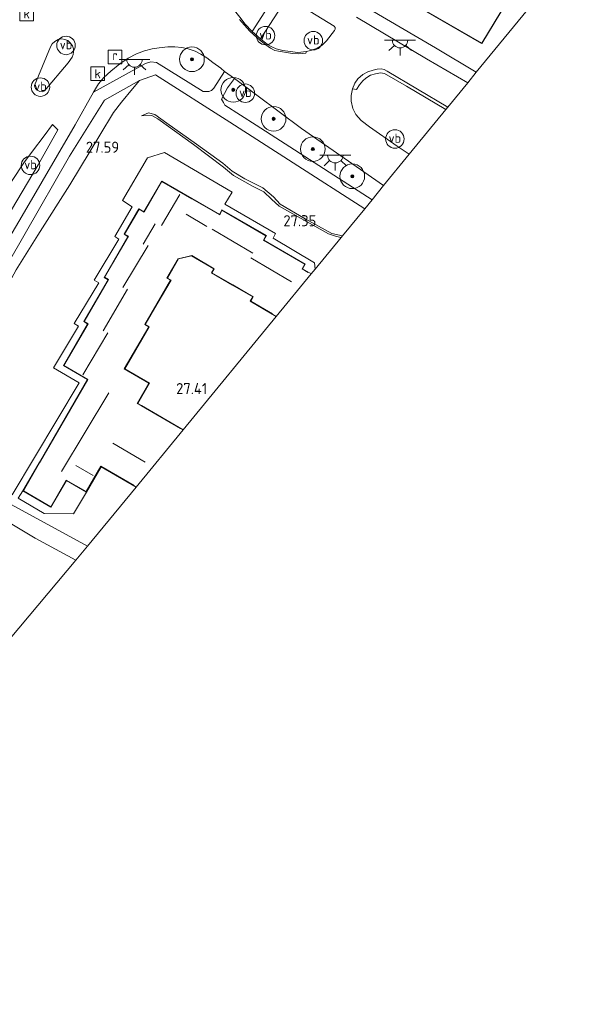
# Model space of a CAD drawing. Header units: metres. Extents: x 185049 to 189876, y 349292 to 352302.
# Tile 177 of 256: x 189547 to 189637, y 350127 to 350287. Entities that reach past the tile are written whole.
import ezdxf
from ezdxf.enums import TextEntityAlignment as Align
from ezdxf.lldxf.tags import DXFTag

# ---------------------------------------------------------------- set-up
doc = ezdxf.new("R2010")
doc.units = ezdxf.units.M
for name, color, linetype, lineweight in [('B-WE-GR-BOOM-S', 90, 'Continuous', 25), ('B-WE-GR-GRAS-GV', 60, 'Continuous', 13), ('B-WE-GW-TALUD_KRUIN-G', 90, 'Continuous', 18), ('B-WE-GW-TALUD_TEEN-G', 90, 'Continuous', 18), ('B-WE-IE-MEUBILAIR_WEGMEUBILAIR-S', 7, 'Continuous', 25), ('B-WE-KG-GRENS_OPNAME-G', 210, 'KG-OPNAME', 18), ('B-WE-KG-KADASTRAAL_DAKRAND-G', 170, 'Continuous', 18), ('B-WE-KG-KADASTRAAL_NOK-G', 10, 'Continuous', 18), ('B-WE-KL-ET_LS_OV_LICHTPUNT-S', 190, 'Continuous', 25), ('B-WE-OG-BEBOUWING_MAATSCHAPPELIJK-GV', 7, 'Continuous', 18), ('B-WE-OG-BEBOUWING_WONINGBOUW-GV', 7, 'Continuous', 18), ('B-WE-OG-TERREIN_GROEN_TUIN-GV', 7, 'Continuous', 18), ('B-WE-RI-GWA_KOLK-S', 30, 'Continuous', 25), ('B-WE-RI-GWA_RIOOLPUT-S', 30, 'Continuous', 25), ('B-WE-VH-GOOT-GV', 170, 'Continuous', 18), ('B-WE-VH-VERHARDING_ASFALT-GV', 252, 'Continuous', 18), ('B-WE-VH-VERHARDING_ASFALT_GROEN-GV', 100, 'Continuous', 18), ('B-WE-VH-VERHARDING_STRAATBAKSTEEN-GV', 252, 'Continuous', 18), ('B-WE-VH-VERHARDING_TEGEL-GV', 252, 'Continuous', 18), ('X-XX-AL-HOOGTELABEL-S', 7, 'Continuous', 25)]:
    doc.layers.add(name, color=color, linetype=linetype, lineweight=lineweight)
doc.styles.add('NLCS-ISO', font='NLCS-ISO.ttf')
doc.styles.add('NLCS-ISO-ANNOTATIVE-T18', font='NLCS-ISO.ttf', dxfattribs={"height": 1.8})
doc.styles.get("Standard").update_dxf_attribs({"font": 'arial.ttf'})
tags = doc.linetypes.add('KG-OPNAME', pattern='A,5.5,-2,["O",Standard,S=1.8,R=0,X=-0.5,Y=-0.9],-2,5.5,-2,[5,NLCS.SHX,S=0.75,R=0,X=0,Y=0],-2', length=19).pattern_tags.tags
tags[6] = DXFTag(74, 10)

# ---------------------------------------------------------------- blocks, each defined once
blk = doc.blocks.new('SAL-HOOGTELABEL-SO')
at = {"color": 0, "linetype": 'ByBlock', "lineweight": -2, "style": 'NLCS-ISO-ANNOTATIVE-T18'}
blk.add_attdef('HOOGTE', text='', height=1.8, dxfattribs=at).set_placement((2.79, 0), align=Align.RIGHT)
blk = doc.blocks.new('SGR-BOOM_01-SO')
at = {"linetype": 'ByBlock', "lineweight": 18}
h = blk.add_hatch(color=0, dxfattribs=at)
h.dxf.hatch_style = 1
edge = h.paths.add_edge_path()
edge.add_arc((0, 0), 0.25, 0, 360)
at = {"color": 0, "linetype": 'ByBlock', "lineweight": 18}
for radius in [2, 0.25]:
    blk.add_circle((0, 0), radius, dxfattribs=at)
blk = doc.blocks.new('SRI-PUT_INSPECTIEPUT_RIOOLPUT-SO')
at = {"color": 0, "linetype": 'ByBlock', "lineweight": 18}
blk.add_lwpolyline([(-1.12, -1.12), (1.12, -1.12), (1.12, 1.12), (-1.12, 1.12)], close=True, dxfattribs=at)
at = {"color": 0, "linetype": 'ByBlock', "lineweight": 18, "style": 'NLCS-ISO'}
blk.add_text('r', height=1.5, dxfattribs=at).set_placement((0, 0.28), align=Align.MIDDLE_CENTER)
blk = doc.blocks.new('SRI-KOLK-SO')
at = {"color": 0, "linetype": 'ByBlock', "lineweight": 18}
blk.add_lwpolyline([(-1.125, -1.125), (1.125, -1.125), (1.125, 1.125), (-1.125, 1.125)], close=True, dxfattribs=at)
at = {"color": 0, "linetype": 'ByBlock', "lineweight": 18, "style": 'NLCS-ISO'}
blk.add_text('k', height=1.5, dxfattribs=at).set_placement((0, 0), align=Align.MIDDLE_CENTER)
blk = doc.blocks.new('SKL-ET_OV_LICHTPUNT-SO')
at = {"color": 0, "linetype": 'ByBlock', "lineweight": 18}
for points in [[(-1.25, 0), (-2.5, 0)], [(1.25, 0), (2.5, 0)], [(-0.92, -0.85), (-1.83, -1.7)], [(0, -1.25), (0, -2.5)], [(0.92, -0.85), (1.83, -1.7)]]:
    blk.add_lwpolyline(points, dxfattribs=at)
blk.add_lwpolyline([(0, 0), (1.25, 0, -1), (-1.25, 0)], format="xyb", close=True, dxfattribs=at)
blk = doc.blocks.new('SIE-WEG_PAAL_VERKEERSBORD-SO')
at = {"color": 0, "linetype": 'ByBlock', "lineweight": 18}
blk.add_circle((0, 0), 1.5, dxfattribs=at)
at = {"color": 0, "linetype": 'ByBlock', "lineweight": 18, "style": 'NLCS-ISO'}
blk.add_text('vb', height=1.5, dxfattribs=at).set_placement((0, 0.13), align=Align.MIDDLE_CENTER)

msp = doc.modelspace()

# ---------------------------------------------------------------- linework, layer by layer
at = {"layer": 'B-WE-GR-GRAS-GV'}
for points in [[(189589.215, 350291.5574, 27.9524), (189585.0624, 350285.1171, 27.9702), (189583.9692, 350286.287, 27.9346), (189583.0611, 350287.4443, 27.9406), (189582.4321, 350288.2535, 27.9524), (189581.8723, 350289.0807, 27.9583), (189581.3244, 350289.9246, 27.982), (189580.8721, 350290.7617, 27.9998), (189580.499, 350291.5806, 28.0235), (189579.9187, 350292.95, 28.0591), (189579.7246, 350293.504, 28.065), (189579.6789, 350294.0787, 28.0769), (189579.8118, 350294.7135, 28.0828), (189580.0452, 350295.1412, 28.1065), (189580.4273, 350295.581, 28.1835), (189580.9036, 350295.8076, 28.2013), (189581.449, 350295.8805, 28.2013), (189581.9345, 350295.8242, 28.1954), (189582.3011, 350295.7094, 28.1894), (189582.6408, 350295.5593, 28.1835), (189585.6001, 350293.7663, 28.0709), (189588.3197, 350292.0988, 27.9939)], [(189593.8716, 350281.8506, 27.7272), (189592.462, 350281.7038, 27.7331), (189591.2234, 350281.8404, 27.7746), (189590.0483, 350282.0074, 27.7865), (189588.9679, 350282.2729, 27.8398), (189588.2932, 350282.5825, 27.8398), (189587.5793, 350282.9846, 27.8813), (189586.4126, 350283.8893, 27.8813), (189590.7479, 350290.6368, 27.8635), (189591.5558, 350290.1143, 27.8576), (189598.4031, 350285.9533, 27.668), (189598.5565, 350285.759, 27.668), (189598.5555, 350285.5, 27.668), (189598.4145, 350285.2415, 27.668), (189597.1354, 350283.5659, 27.668), (189596.4315, 350282.8929, 27.6561), (189595.5971, 350282.4085, 27.6561), (189594.7816, 350282.0868, 27.6739)], [(189577.729, 350280.8138, 28.065), (189578.7318, 350280.0891, 28.0206), (189579.9972, 350279.1191, 28.0117), (189580.5872, 350278.6084, 27.9272), (189578.8453, 350275.9054, 27.8857), (189578.466, 350275.514, 27.8917), (189578.0456, 350275.384, 27.9035), (189577.1474, 350275.3449, 27.8324), (189569.6001, 350280.0864, 28.022), (189568.6721, 350280.1855, 28.0813), (189567.8155, 350279.9034, 28.0813), (189559.3713, 350275.2469, 28.3672), (189560.1435, 350276.5875, 28.305), (189561.0148, 350277.629, 28.305), (189562.1521, 350278.6739, 28.2961), (189563.6532, 350279.8696, 28.2694), (189565.0001, 350280.7851, 28.2339), (189566.3349, 350281.4706, 28.225), (189567.612, 350281.9457, 28.2428), (189568.853, 350282.2988, 28.1361), (189570.0285, 350282.466, 28.1183), (189571.3978, 350282.628, 28.1094), (189572.5663, 350282.6211, 28.1183), (189573.6833, 350282.475, 28.1094), (189574.733, 350282.2602, 28.1183), (189575.8181, 350281.9137, 28.0828), (189576.7522, 350281.429, 28.0828)], [(189606.402, 350260.079, 27.589), (189604.533, 350257.787, 27.516), (189594.3683, 350264.3274, 27.625), (189585.7427, 350269.8825, 27.7406), (189580.6787, 350273.1582, 27.8117), (189580.4197, 350273.5644, 27.7672), (189580.0921, 350274.1133, 27.7494), (189581.0909, 350275.9531, 27.7791), (189582.2242, 350277.4552, 27.785), (189593.105, 350269.369, 27.789)], [(189610.0892, 350276.2029, 27.2398), (189616.4682, 350272.4169, 27.2641), (189610.5631, 350265.1794, 27.449), (189608.5926, 350266.4638, 27.462), (189604.1156, 350269.6262, 27.4887), (189602.7457, 350270.6639, 27.5687), (189601.907, 350271.6403, 27.5331), (189601.4168, 350272.6122, 27.4798), (189601.1167, 350273.764, 27.462), (189601.1197, 350274.7361, 27.4087), (189601.3263, 350275.7652, 27.3909), (189602.0222, 350275.688, 27.4709), (189602.5025, 350276.4514, 27.4531), (189603.0297, 350277.1125, 27.4354), (189603.4984, 350277.5133, 27.3909), (189604.2765, 350278.0095, 27.382), (189605.0694, 350278.2471, 27.3731), (189605.8768, 350278.3675, 27.3643), (189606.5486, 350278.2696, 27.3554)], [(189527.8573, 350224.8032, 27.6302), (189527.2056, 350223.562, 27.6302), (189526.8605, 350223.7619, 27.5502), (189526.1869, 350224.8158, 27.6124), (189525.4512, 350225.9105, 27.648), (189528.2407, 350230.7213, 27.648), (189533.9932, 350240.5437, 27.808), (189538.6322, 350248.4496, 27.8969), (189541.7954, 350253.9131, 28.0213), (189544.0766, 350257.6011, 28.0746), (189546.1605, 350260.9167, 28.1635), (189548.0518, 350263.778, 28.1902), (189549.4833, 350265.6959, 28.1991), (189551.3499, 350268.176, 28.2169), (189552.6938, 350269.9924, 28.2257), (189553.5578, 350269.1368, 28.2791), (189550.3678, 350263.4755, 28.2435), (189545.2202, 350254.6951, 28.1013), (189540.0897, 350245.912, 27.9324), (189535.7958, 350238.5253, 27.7457), (189532.3242, 350232.6611, 27.7102), (189530.4026, 350229.3753, 27.648), (189529.2224, 350227.2578, 27.6302)]]:
    msp.add_polyline3d(points, close=True, dxfattribs=at)
at = {"layer": 'B-WE-GW-TALUD_KRUIN-G'}
for points in [[(189566.833, 350277.147, 28.182), (189561.125, 350273.936, 28.371), (189555.471, 350264.863, 28.328), (189548.296, 350252.332, 28.102), (189542.472, 350242.282, 27.989), (189540.804, 350239.093, 27.913), (189536.643, 350228.375, 27.629), (189533.599, 350220.678, 27.441)], [(189567.165, 350271.426, 27.737), (189568.29, 350271.882, 27.881), (189569.282, 350271.65, 27.963), (189571.254, 350270.238, 27.981), (189576.073, 350266.837, 27.89), (189580.324, 350263.713, 27.692), (189581.851, 350262.417, 27.579), (189583.903, 350261.167, 27.57), (189586.804, 350259.703, 27.539), (189588.555, 350258.248, 27.53), (189589.597, 350257.089, 27.53), (189593.658, 350254.709, 27.53), (189598.022, 350252.333, 27.493), (189599.704, 350251.913, 27.461)]]:
    msp.add_polyline3d(points, dxfattribs=at)
at = {"layer": 'B-WE-GW-TALUD_TEEN-G'}
for points in [[(189533.599, 350220.678, 27.441), (189535.22, 350222.411, 27.367), (189536.451, 350224.321, 27.34), (189540.431, 350233.526, 27.255), (189542.441, 350238.169, 27.2), (189544.321, 350241.821, 27.178), (189546.815, 350246.429, 27.214), (189550.349, 350252.036, 27.264), (189555.532, 350260.204, 27.349), (189560.412, 350268.268, 27.719), (189562.614, 350271.964, 27.922), (189563.884, 350273.616, 27.981), (189565.7, 350275.817, 28.067), (189566.833, 350277.147, 28.182)], [(189567.165, 350271.426, 27.737), (189568.799, 350271.483, 27.674), (189569.794, 350270.949, 27.683), (189575.59, 350266.771, 27.548), (189580.412, 350263.068, 27.376), (189582.08, 350261.753, 27.331), (189585.268, 350259.95, 27.326), (189586.993, 350259.059, 27.349), (189588.216, 350257.861, 27.336), (189589.439, 350256.764, 27.326), (189597.479, 350252.247, 27.304), (189598.775, 350251.816, 27.268), (189599.516, 350251.685, 27.268)]]:
    msp.add_polyline3d(points, dxfattribs=at)
at = {"layer": 'B-WE-KG-GRENS_OPNAME-G'}
for points in [[(189630.454, 350289.559, 27.579), (189621.425, 350278.492, 27.487), (189620.029, 350276.781, 27.418)], [(189606.402, 350260.079, 27.589), (189610.5631, 350265.1794, 27.449), (189616.4682, 350272.4169, 27.2641), (189616.7936, 350272.8156, 27.2879), (189620.029, 350276.781, 27.418)], [(189558.375, 350201.559, 27.469), (189566.262, 350211.168, 27.403), (189573.898, 350220.472, 27.403), (189588.995, 350238.867, 27.403), (189594.653, 350245.76, 27.403), (189595.276, 350246.518, 27.385), (189599.516, 350251.685, 27.268), (189599.704, 350251.913, 27.461), (189603.338, 350256.342, 27.513), (189604.533, 350257.787, 27.516), (189606.402, 350260.079, 27.589)], [(189395.37, 350000, 27.4912), (189398.722, 350004.672, 27.495), (189440.823, 350059.546, 27.411), (189462.702, 350086.205, 27.487), (189472.649, 350098.326, 27.521), (189488.861, 350118.079, 27.504), (189497.69, 350128.838, 27.483), (189510.485, 350144.428, 27.474), (189556.486, 350199.305, 27.352), (189558.375, 350201.559, 27.469)]]:
    msp.add_polyline3d(points, dxfattribs=at)
at = {"layer": 'B-WE-KG-KADASTRAAL_DAKRAND-G'}
for points in [[(189630.152, 350289.792, 30.278), (189629.39, 350290.237, 30.722), (189628.415, 350288.565, 30.736), (189626.301, 350289.798, 30.693), (189622.307, 350283.204, 33.396), (189609.853, 350290.468, 33.404), (189613.732, 350297.117, 33.509), (189613.776, 350297.196, 30.642), (189611.475, 350298.539, 30.682), (189614.264, 350302.672, 30.682), (189619.371, 350299.693, 30.689), (189620.696, 350301.963, 30.733), (189629.1404, 350297.131, 30.5906), (189627.8481, 350294.8174, 30.5906), (189630.97, 350292.996, 30.445), (189632.37, 350295.396, 30.296), (189632.473, 350295.562, 29.916), (189634.149, 350298.492, 29.912), (189636.394, 350297.253, 29.916)], [(189565.949, 350211.408, 33.152), (189560.566, 350214.531, 33.178), (189558.185, 350210.427, 32.981), (189554.952, 350212.303, 33.036), (189552.443, 350207.979, 33.003), (189547.993, 350210.56, 30.107), (189550.619, 350215.086, 30.118), (189550.785, 350215.372, 32.927), (189558.466, 350228.611, 33), (189554.539, 350230.89, 32.694), (189558.476, 350237.675, 32.767), (189557.851, 350238.038, 32.767), (189561.796, 350244.837, 32.85), (189561.147, 350245.214, 32.84), (189565.009, 350251.87, 33.069), (189564.411, 350252.217, 32.654), (189566.75, 350256.248, 32.829), (189567.556, 350255.78, 33.451), (189570.447, 350260.763, 33.44), (189575.297, 350257.949, 32.909), (189579.83, 350255.319, 32.901), (189580.171, 350256.108, 33.032), (189587.319, 350251.96, 32.923), (189586.897, 350251.232, 32.952), (189593.615, 350247.334, 32.898), (189593.165, 350246.558, 32.931), (189594.188, 350245.964, 32.941)], [(189588.397, 350239.272, 33.188), (189584.842, 350241.335, 33.24), (189585.26, 350242.056, 33.611), (189581.943, 350243.98, 33.607), (189578.564, 350245.94, 32.949), (189578.945, 350246.596, 33.411), (189575.276, 350248.724, 33.396), (189573.095, 350248.225, 33.404), (189571.264, 350245.068, 33.418), (189571.862, 350244.721, 33.254), (189569.65, 350240.908, 33.269), (189567.689, 350237.528, 33.473), (189568.318, 350237.163, 33.356), (189564.349, 350230.323, 33.276), (189568.357, 350227.997, 33.182), (189566.461, 350224.729, 33.24), (189567.143, 350224.334, 31.726), (189573.482, 350220.655, 31.712)]]:
    msp.add_polyline3d(points, dxfattribs=at)
at = {"layer": 'B-WE-KG-KADASTRAAL_NOK-G'}
for points in [[(189570.373, 350253.599, 36.449), (189573.335, 350258.636, 36.464)], [(189574.39, 350255.446, 35.358), (189577.732, 350253.449, 35.354)], [(189567.392, 350250.582, 35.94), (189569.336, 350253.89, 35.951)], [(189578.604, 350253.013, 36.071), (189585.212, 350249.102, 36.078)], [(189564.134, 350243.526, 36.023), (189568.219, 350250.387, 36.045)], [(189584.892, 350248.373, 36.096), (189591.444, 350244.452, 36.107)], [(189560.937, 350236.517, 36.002), (189564.848, 350243.262, 36.012)], [(189557.628, 350229.389, 35.962), (189561.708, 350236.186, 35.983)], [(189554.15, 350213.689, 36.216), (189561.828, 350226.478, 36.194)], [(189562.508, 350218.285, 36.631), (189567.718, 350215.198, 36.66)], [(189556.502, 350214.669, 35.459), (189559.319, 350213.028, 35.438)]]:
    msp.add_polyline3d(points, dxfattribs=at)
at = {"layer": 'B-WE-OG-BEBOUWING_MAATSCHAPPELIJK-GV'}
msp.add_polyline3d([(189575.322, 350257.993, 27.403), (189579.807, 350255.391, 27.403), (189580.147, 350256.179, 27.403), (189587.388, 350251.979, 27.403), (189586.965, 350251.25, 27.403), (189593.683, 350247.352, 27.403), (189593.233, 350246.576, 27.403), (189594.653, 350245.76, 27.403), (189588.995, 350238.867, 27.403), (189584.773, 350241.317, 27.403), (189585.191, 350242.038, 27.403), (189581.918, 350243.937, 27.403), (189578.496, 350245.922, 27.403), (189578.876, 350246.577, 27.403), (189575.268, 350248.671, 27.403), (189573.127, 350248.181, 27.403), (189571.332, 350245.086, 27.403), (189571.931, 350244.739, 27.403), (189569.693, 350240.883, 27.403), (189567.757, 350237.546, 27.403), (189568.386, 350237.181, 27.403), (189564.417, 350230.341, 27.403), (189568.425, 350228.015, 27.403), (189566.529, 350224.747, 27.403), (189567.168, 350224.377, 27.403), (189573.898, 350220.472, 27.403), (189566.262, 350211.168, 27.403), (189560.584, 350214.462, 27.403), (189558.203, 350210.358, 27.403), (189554.97, 350212.234, 27.403), (189552.461, 350207.91, 27.403), (189547.925, 350210.542, 27.403), (189550.576, 350215.111, 27.403), (189550.742, 350215.397, 27.403), (189558.398, 350228.593, 27.403), (189554.47, 350230.871, 27.403), (189558.407, 350237.657, 27.403), (189557.783, 350238.02, 27.403), (189561.728, 350244.819, 27.403), (189561.078, 350245.196, 27.403), (189564.941, 350251.852, 27.403), (189564.343, 350252.199, 27.403), (189566.732, 350256.316, 27.403), (189567.538, 350255.849, 27.403), (189570.429, 350260.832, 27.403)], close=True, dxfattribs=at)
at = {"layer": 'B-WE-OG-BEBOUWING_WONINGBOUW-GV'}
msp.add_polyline3d([(189614.249, 350302.739, 28.04), (189619.353, 350299.761, 28.04), (189620.677, 350302.025, 27.92), (189629.2083, 350297.15, 27.5), (189627.9149, 350294.8344, 27.47), (189630.952, 350293.065, 27.445), (189634.119, 350298.554, 27.177), (189636.661, 350297.164, 27.149), (189636.443, 350296.9, 27.207), (189630.454, 350289.559, 27.579), (189629.408, 350290.168, 27.572), (189628.432, 350288.495, 27.614), (189626.318, 350289.73, 27.992), (189622.324, 350283.136, 28.04), (189609.785, 350290.45, 28.04), (189613.709, 350297.177, 28.04), (189611.404, 350298.522, 28.04)], close=True, dxfattribs=at)
at = {"layer": 'B-WE-OG-TERREIN_GROEN_TUIN-GV'}
for points in [[(189609.785, 350290.45, 28.04), (189622.324, 350283.136, 28.04), (189626.318, 350289.73, 27.992)], [(189630.454, 350289.559, 27.579), (189621.425, 350278.492, 27.487), (189614.782, 350282.449, 27.6), (189603.996, 350288.76, 27.782)], [(189546.815, 350246.429, 27.214), (189550.349, 350252.036, 27.264), (189555.532, 350260.204, 27.349), (189560.412, 350268.268, 27.719), (189562.614, 350271.964, 27.922), (189563.884, 350273.616, 27.981), (189565.7, 350275.817, 28.067), (189566.833, 350277.147, 28.182), (189569.412, 350278.052, 28.124), (189581.436, 350270.408, 27.851), (189591.711, 350263.807, 27.669), (189603.338, 350256.342, 27.513), (189599.704, 350251.913, 27.461), (189598.022, 350252.333, 27.493), (189593.658, 350254.709, 27.53), (189589.597, 350257.089, 27.53), (189588.555, 350258.248, 27.53), (189586.804, 350259.703, 27.539), (189583.903, 350261.167, 27.57), (189581.851, 350262.417, 27.579), (189580.324, 350263.713, 27.692), (189576.073, 350266.837, 27.89), (189571.254, 350270.238, 27.981), (189569.282, 350271.65, 27.963), (189568.29, 350271.882, 27.881), (189567.165, 350271.426, 27.737), (189568.799, 350271.483, 27.674), (189569.794, 350270.949, 27.683), (189575.59, 350266.771, 27.548), (189580.412, 350263.068, 27.376), (189582.08, 350261.753, 27.331), (189585.268, 350259.95, 27.326), (189586.993, 350259.059, 27.349), (189588.216, 350257.861, 27.336), (189589.439, 350256.764, 27.326), (189597.479, 350252.247, 27.304), (189598.775, 350251.816, 27.268), (189599.516, 350251.685, 27.268), (189595.276, 350246.518, 27.385), (189595.2, 350247.579, 27.389), (189588.495, 350251.563, 27.411), (189588.882, 350252.296, 27.414), (189580.644, 350257.086, 27.418), (189581.868, 350259, 27.378), (189570.875, 350265.448, 27.52), (189568.105, 350264.578, 27.509), (189564.081, 350257.673, 27.411), (189565.628, 350256.666, 27.392), (189562.801, 350251.821, 27.345), (189563.466, 350251.392, 27.349), (189559.446, 350244.761, 27.327), (189560.231, 350244.301, 27.316), (189556.208, 350237.684, 27.254), (189556.928, 350237.257, 27.261), (189552.9, 350230.49, 27.327), (189557.056, 350228.094, 27.407), (189546.174, 350209.908, 27.407)]]:
    msp.add_polyline3d(points, dxfattribs=at)
for points in [[(189535.22, 350222.411, 27.367), (189533.599, 350220.678, 27.441), (189536.643, 350228.375, 27.629), (189540.804, 350239.093, 27.913), (189542.472, 350242.282, 27.989), (189548.296, 350252.332, 28.102), (189555.471, 350264.863, 28.328), (189561.125, 350273.936, 28.371), (189566.833, 350277.147, 28.182), (189565.7, 350275.817, 28.067), (189563.884, 350273.616, 27.981), (189562.614, 350271.964, 27.922), (189560.412, 350268.268, 27.719), (189555.532, 350260.204, 27.349), (189550.349, 350252.036, 27.264), (189546.815, 350246.429, 27.214), (189544.321, 350241.821, 27.178), (189542.441, 350238.169, 27.2), (189540.431, 350233.526, 27.255), (189536.451, 350224.321, 27.34)], [(189569.282, 350271.65, 27.963), (189571.254, 350270.238, 27.981), (189576.073, 350266.837, 27.89), (189580.324, 350263.713, 27.692), (189581.851, 350262.417, 27.579), (189583.903, 350261.167, 27.57), (189586.804, 350259.703, 27.539), (189588.555, 350258.248, 27.53), (189589.597, 350257.089, 27.53), (189593.658, 350254.709, 27.53), (189598.022, 350252.333, 27.493), (189599.704, 350251.913, 27.461), (189599.516, 350251.685, 27.268), (189598.775, 350251.816, 27.268), (189597.479, 350252.247, 27.304), (189589.439, 350256.764, 27.326), (189588.216, 350257.861, 27.336), (189586.993, 350259.059, 27.349), (189585.268, 350259.95, 27.326), (189582.08, 350261.753, 27.331), (189580.412, 350263.068, 27.376), (189575.59, 350266.771, 27.548), (189569.794, 350270.949, 27.683), (189568.799, 350271.483, 27.674), (189567.165, 350271.426, 27.737), (189568.29, 350271.882, 27.881)], [(189588.995, 350238.867, 27.403), (189573.898, 350220.472, 27.403), (189567.168, 350224.377, 27.403), (189566.529, 350224.747, 27.403), (189568.425, 350228.015, 27.403), (189564.417, 350230.341, 27.403), (189568.386, 350237.181, 27.403), (189567.757, 350237.546, 27.403), (189569.693, 350240.883, 27.403), (189571.931, 350244.739, 27.403), (189571.332, 350245.086, 27.403), (189573.127, 350248.181, 27.403), (189575.268, 350248.671, 27.403), (189578.876, 350246.577, 27.403), (189578.496, 350245.922, 27.403), (189581.918, 350243.937, 27.403), (189585.191, 350242.038, 27.403), (189584.773, 350241.317, 27.403)], [(189510.485, 350144.428, 27.474), (189497.69, 350128.838, 27.483), (189500.02, 350133.808, 27.546), (189503.747, 350143.016, 27.495), (189506.26, 350150.15, 27.478), (189510.643, 350161.487, 27.529), (189515.689, 350174.479, 27.508), (189520.114, 350185.841, 27.537), (189524.628, 350197.308, 27.47), (189529.122, 350208.979, 27.462), (189531.111, 350214.077, 27.407), (189540.278, 350208.617, 27.377), (189549.913, 350202.855, 27.352), (189556.486, 350199.305, 27.352)], [(189558.203, 350210.358, 27.403), (189556.103, 350206.81, 27.378), (189551.366, 350206.882, 27.389), (189547.135, 350209.384, 27.389), (189547.925, 350210.542, 27.403), (189552.461, 350207.91, 27.403), (189554.97, 350212.234, 27.403)]]:
    msp.add_polyline3d(points, close=True, dxfattribs=at)
at = {"layer": 'B-WE-VH-GOOT-GV'}
msp.add_polyline3d([(189583.0611, 350287.4443, 27.9406), (189583.9692, 350286.287, 27.9346), (189585.0624, 350285.1171, 27.9702), (189586.4126, 350283.8893, 27.8813), (189587.5793, 350282.9846, 27.8813), (189588.2932, 350282.5825, 27.8398), (189588.9679, 350282.2729, 27.8398), (189590.0483, 350282.0074, 27.7865), (189591.2234, 350281.8404, 27.7746), (189592.462, 350281.7038, 27.7331), (189593.8716, 350281.8506, 27.7272), (189593.7757, 350281.5921, 27.6739), (189592.5949, 350281.4552, 27.7213), (189591.6118, 350281.518, 27.7272), (189590.6284, 350281.6751, 27.7628), (189589.3789, 350281.8821, 27.7865), (189588.7623, 350282.0312, 27.7983), (189588.0732, 350282.4032, 27.822), (189587.2872, 350282.9548, 27.8398), (189586.2861, 350283.7381, 27.8635), (189585.3551, 350284.5493, 27.8813), (189584.7269, 350285.1673, 27.8872), (189583.8247, 350286.1319, 27.8931), (189583.025, 350287.0282, 27.9287)], dxfattribs=at)
at = {"layer": 'B-WE-VH-VERHARDING_ASFALT-GV'}
for points in [[(189583.025, 350287.0282, 27.9287), (189583.8247, 350286.1319, 27.8931), (189584.7269, 350285.1673, 27.8872), (189585.3551, 350284.5493, 27.8813), (189586.2861, 350283.7381, 27.8635), (189587.2872, 350282.9548, 27.8398), (189588.0732, 350282.4032, 27.822), (189588.7623, 350282.0312, 27.7983), (189589.3789, 350281.8821, 27.7865), (189590.6284, 350281.6751, 27.7628), (189591.6118, 350281.518, 27.7272), (189592.5949, 350281.4552, 27.7213), (189593.7757, 350281.5921, 27.6739), (189593.8716, 350281.8506, 27.7272), (189594.7816, 350282.0868, 27.6739), (189595.5971, 350282.4085, 27.6561), (189596.4315, 350282.8929, 27.6561), (189597.1354, 350283.5659, 27.668), (189598.4145, 350285.2415, 27.668), (189598.5555, 350285.5, 27.668), (189598.5565, 350285.759, 27.668), (189598.4031, 350285.9533, 27.668), (189591.5558, 350290.1143, 27.8576)], [(189602.018, 350287.445, 27.713), (189613.34, 350280.635, 27.422), (189620.029, 350276.781, 27.418), (189616.7936, 350272.8156, 27.2879), (189606.9581, 350278.662, 27.3465), (189606.4925, 350278.9095, 27.3554), (189605.9815, 350279.0351, 27.3554), (189605.3643, 350278.997, 27.3554), (189604.6989, 350278.8421, 27.382), (189603.8115, 350278.5331, 27.3731), (189603.0307, 350278.1173, 27.3909), (189602.2224, 350277.4319, 27.3909), (189601.7306, 350276.7364, 27.382), (189601.3263, 350275.7652, 27.3909), (189601.1197, 350274.7361, 27.4087), (189601.1167, 350273.764, 27.462), (189601.4168, 350272.6122, 27.4798), (189601.907, 350271.6403, 27.5331), (189602.7457, 350270.6639, 27.5687), (189604.1156, 350269.6262, 27.4887), (189608.5926, 350266.4638, 27.462), (189610.5631, 350265.1794, 27.449), (189606.402, 350260.079, 27.589), (189593.105, 350269.369, 27.789), (189582.2242, 350277.4552, 27.785), (189580.5872, 350278.6084, 27.9272), (189579.9972, 350279.1191, 28.0117), (189578.7318, 350280.0891, 28.0206), (189577.729, 350280.8138, 28.065), (189576.7522, 350281.429, 28.0828), (189575.8181, 350281.9137, 28.0828), (189574.733, 350282.2602, 28.1183), (189573.6833, 350282.475, 28.1094), (189572.5663, 350282.6211, 28.1183), (189571.3978, 350282.628, 28.1094), (189570.0285, 350282.466, 28.1183), (189568.853, 350282.2988, 28.1361), (189567.612, 350281.9457, 28.2428), (189566.3349, 350281.4706, 28.225), (189565.0001, 350280.7851, 28.2339), (189563.6532, 350279.8696, 28.2694), (189562.1521, 350278.6739, 28.2961), (189561.0148, 350277.629, 28.305), (189560.1435, 350276.5875, 28.305), (189559.3713, 350275.2469, 28.3672), (189556.3922, 350269.9703, 28.2294), (189548.1664, 350255.8332, 28.1628), (189538.9698, 350240.2392, 27.8339)], [(189547.135, 350209.384, 27.389), (189551.366, 350206.882, 27.389), (189556.103, 350206.81, 27.378), (189558.203, 350210.358, 27.403), (189560.584, 350214.462, 27.403), (189566.262, 350211.168, 27.403), (189558.375, 350201.559, 27.469), (189540.594, 350211.239, 27.443)], [(189540.594, 350211.239, 27.443), (189558.375, 350201.559, 27.469), (189556.486, 350199.305, 27.352), (189549.913, 350202.855, 27.352), (189540.278, 350208.617, 27.377)]]:
    msp.add_polyline3d(points, dxfattribs=at)
for points in [[(189554.6848, 350283.8139, 28.4806), (189554.2404, 350283.8895, 28.4924), (189553.6287, 350283.7818, 28.4628), (189553.087, 350283.495, 28.4687), (189552.6456, 350283.0807, 28.4272), (189552.3816, 350282.5891, 28.4272), (189549.7718, 350276.3562, 28.4035), (189549.826, 350276.0689, 28.4094), (189549.9722, 350275.8378, 28.4094), (189550.1609, 350275.6165, 28.4035), (189550.6368, 350275.3428, 28.4213), (189551.0582, 350275.3086, 28.4213), (189551.4322, 350275.4587, 28.4154), (189555.2481, 350280.0245, 28.4806), (189555.8803, 350280.9215, 28.4806), (189556.0575, 350281.3823, 28.4628), (189556.1328, 350281.8231, 28.4628), (189556.1066, 350282.2979, 28.4628), (189555.9397, 350282.7927, 28.4628), (189555.598, 350283.2562, 28.4687), (189555.1757, 350283.6176, 28.4569)], [(189528.2407, 350230.7213, 27.648), (189525.4512, 350225.9105, 27.648), (189526.1869, 350224.8158, 27.6124), (189526.8605, 350223.7619, 27.5502), (189527.2056, 350223.562, 27.6302), (189527.8573, 350224.8032, 27.6302), (189529.2224, 350227.2578, 27.6302), (189530.4026, 350229.3753, 27.648), (189532.3242, 350232.6611, 27.7102), (189535.7958, 350238.5253, 27.7457), (189540.0897, 350245.912, 27.9324), (189545.2202, 350254.6951, 28.1013), (189550.3678, 350263.4755, 28.2435), (189553.5578, 350269.1368, 28.2791), (189552.6938, 350269.9924, 28.2257), (189551.3499, 350268.176, 28.2169), (189549.4833, 350265.6959, 28.1991), (189548.0518, 350263.778, 28.1902), (189546.1605, 350260.9167, 28.1635), (189544.0766, 350257.6011, 28.0746), (189541.7954, 350253.9131, 28.0213), (189538.6322, 350248.4496, 27.8969), (189533.9932, 350240.5437, 27.808)]]:
    msp.add_polyline3d(points, close=True, dxfattribs=at)
at = {"layer": 'B-WE-VH-VERHARDING_ASFALT_GROEN-GV'}
msp.add_polyline3d([(189606.9581, 350278.662, 27.3465), (189616.7936, 350272.8156, 27.2879), (189616.4682, 350272.4169, 27.2641), (189610.0892, 350276.2029, 27.2398), (189606.5486, 350278.2696, 27.3554), (189605.8768, 350278.3675, 27.3643), (189605.0694, 350278.2471, 27.3731), (189604.2765, 350278.0095, 27.382), (189603.4984, 350277.5133, 27.3909), (189603.0297, 350277.1125, 27.4354), (189602.5025, 350276.4514, 27.4531), (189602.0222, 350275.688, 27.4709), (189601.3263, 350275.7652, 27.3909), (189601.7306, 350276.7364, 27.382), (189602.2224, 350277.4319, 27.3909), (189603.0307, 350278.1173, 27.3909), (189603.8115, 350278.5331, 27.3731), (189604.6989, 350278.8421, 27.382), (189605.3643, 350278.997, 27.3554), (189605.9815, 350279.0351, 27.3554), (189606.4925, 350278.9095, 27.3554)], close=True, dxfattribs=at)
at = {"layer": 'B-WE-VH-VERHARDING_STRAATBAKSTEEN-GV'}
msp.add_polyline3d([(189551.4322, 350275.4587, 28.4154), (189551.0582, 350275.3086, 28.4213), (189550.6368, 350275.3428, 28.4213), (189550.1609, 350275.6165, 28.4035), (189549.9722, 350275.8378, 28.4094), (189549.826, 350276.0689, 28.4094), (189549.7718, 350276.3562, 28.4035), (189552.3816, 350282.5891, 28.4272), (189552.6456, 350283.0807, 28.4272), (189553.087, 350283.495, 28.4687), (189553.6287, 350283.7818, 28.4628), (189554.2404, 350283.8895, 28.4924), (189554.6848, 350283.8139, 28.4806), (189555.1757, 350283.6176, 28.4569), (189555.598, 350283.2562, 28.4687), (189555.9397, 350282.7927, 28.4628), (189556.1066, 350282.2979, 28.4628), (189556.1328, 350281.8231, 28.4628), (189556.0575, 350281.3823, 28.4628), (189555.8803, 350280.9215, 28.4806), (189555.2481, 350280.0245, 28.4806)], close=True, dxfattribs=at)
at = {"layer": 'B-WE-VH-VERHARDING_TEGEL-GV'}
msp.add_polyline3d([(189590.7479, 350290.6368, 27.8635), (189586.4126, 350283.8893, 27.8813), (189585.0624, 350285.1171, 27.9702), (189589.215, 350291.5574, 27.9524)], close=True, dxfattribs=at)
for points in [[(189603.996, 350288.76, 27.782), (189614.782, 350282.449, 27.6), (189621.425, 350278.492, 27.487), (189620.029, 350276.781, 27.418), (189613.34, 350280.635, 27.422), (189602.018, 350287.445, 27.713)], [(189538.9698, 350240.2392, 27.8339), (189548.1664, 350255.8332, 28.1628), (189556.3922, 350269.9703, 28.2294), (189559.3713, 350275.2469, 28.3672), (189567.8155, 350279.9034, 28.0813), (189568.6721, 350280.1855, 28.0813), (189569.6001, 350280.0864, 28.022), (189577.1474, 350275.3449, 27.8324), (189578.0456, 350275.384, 27.9035), (189578.466, 350275.514, 27.8917), (189578.8453, 350275.9054, 27.8857), (189580.5872, 350278.6084, 27.9272), (189582.2242, 350277.4552, 27.785), (189581.0909, 350275.9531, 27.7791), (189580.0921, 350274.1133, 27.7494), (189580.4197, 350273.5644, 27.7672), (189580.6787, 350273.1582, 27.8117), (189585.7427, 350269.8825, 27.7406), (189594.3683, 350264.3274, 27.625), (189604.533, 350257.787, 27.516), (189603.338, 350256.342, 27.513), (189591.711, 350263.807, 27.669), (189581.436, 350270.408, 27.851), (189569.412, 350278.052, 28.124), (189566.833, 350277.147, 28.182), (189561.125, 350273.936, 28.371), (189555.471, 350264.863, 28.328), (189548.296, 350252.332, 28.102), (189542.472, 350242.282, 27.989)], [(189546.174, 350209.908, 27.407), (189557.056, 350228.094, 27.407), (189552.9, 350230.49, 27.327), (189556.928, 350237.257, 27.261), (189556.208, 350237.684, 27.254), (189560.231, 350244.301, 27.316), (189559.446, 350244.761, 27.327), (189563.466, 350251.392, 27.349), (189562.801, 350251.821, 27.345), (189565.628, 350256.666, 27.392), (189564.081, 350257.673, 27.411), (189568.105, 350264.578, 27.509), (189570.875, 350265.448, 27.52), (189581.868, 350259, 27.378), (189580.644, 350257.086, 27.418), (189588.882, 350252.296, 27.414), (189588.495, 350251.563, 27.411), (189595.2, 350247.579, 27.389), (189595.276, 350246.518, 27.385), (189594.653, 350245.76, 27.403), (189593.233, 350246.576, 27.403), (189593.683, 350247.352, 27.403), (189586.965, 350251.25, 27.403), (189587.388, 350251.979, 27.403), (189580.147, 350256.179, 27.403), (189579.807, 350255.391, 27.403), (189575.322, 350257.993, 27.403), (189570.429, 350260.832, 27.403), (189567.538, 350255.849, 27.403), (189566.732, 350256.316, 27.403), (189564.343, 350252.199, 27.403), (189564.941, 350251.852, 27.403), (189561.078, 350245.196, 27.403), (189561.728, 350244.819, 27.403), (189557.783, 350238.02, 27.403), (189558.407, 350237.657, 27.403), (189554.47, 350230.871, 27.403), (189558.398, 350228.593, 27.403), (189550.742, 350215.397, 27.403), (189550.576, 350215.111, 27.403), (189547.925, 350210.542, 27.403), (189547.135, 350209.384, 27.389)]]:
    msp.add_polyline3d(points, dxfattribs=at)

# ---------------------------------------------------------------- block references
at = {"layer": 'B-WE-GR-BOOM-S'}
for p in [(189575.325, 350280.589, 27.989), (189582.024, 350275.632, 27.913), (189588.56, 350270.923, 27.844), (189594.92, 350266.013, 27.745), (189601.315, 350261.598, 27.625)]:
    msp.add_blockref('SGR-BOOM_01-SO', p, dxfattribs=at)
at = {"layer": 'B-WE-IE-MEUBILAIR_WEGMEUBILAIR-S'}
for p in [(189587.251, 350284.4292, 27.885), (189594.9931, 350283.6037, 27.7561), (189554.904, 350282.834, 28.571), (189550.7598, 350276.0722, 28.4176), (189583.9763, 350275.0802, 27.8494), (189608.2211, 350267.6523, 27.3198), (189549.1469, 350263.3672, 28.1865)]:
    msp.add_blockref('SIE-WEG_PAAL_VERKEERSBORD-SO', p, dxfattribs=at)
at = {"layer": 'B-WE-KL-ET_LS_OV_LICHTPUNT-S'}
for p in [(189609.06, 350283.697, 27.567), (189566.0069, 350280.551, 28.0894), (189598.563, 350265.017, 27.709)]:
    msp.add_blockref('SKL-ET_OV_LICHTPUNT-SO', p, dxfattribs=at)
at = {"layer": 'B-WE-RI-GWA_KOLK-S'}
for p in [(189548.5316, 350287.9515, 28.2191), (189560.0409, 350278.2444, 28.1813)]:
    msp.add_blockref('SRI-KOLK-SO', p, dxfattribs=at)
at = {"layer": 'B-WE-RI-GWA_RIOOLPUT-S'}
msp.add_blockref('SRI-PUT_INSPECTIEPUT_RIOOLPUT-SO', (189562.8439, 350280.9489, 28.1813), dxfattribs=at)
at = {"layer": 'X-XX-AL-HOOGTELABEL-S'}
for p, values in [((189560.72, 350265.417, 27.585), {'HOOGTE': '27.59'}), ((189592.692, 350253.488, 27.352), {'HOOGTE': '27.35'}), ((189574.995, 350226.239, 27.407), {'HOOGTE': '27.41'})]:
    msp.add_blockref('SAL-HOOGTELABEL-SO', p, dxfattribs=at).add_auto_attribs(values)

doc.saveas('drawing.dxf')
